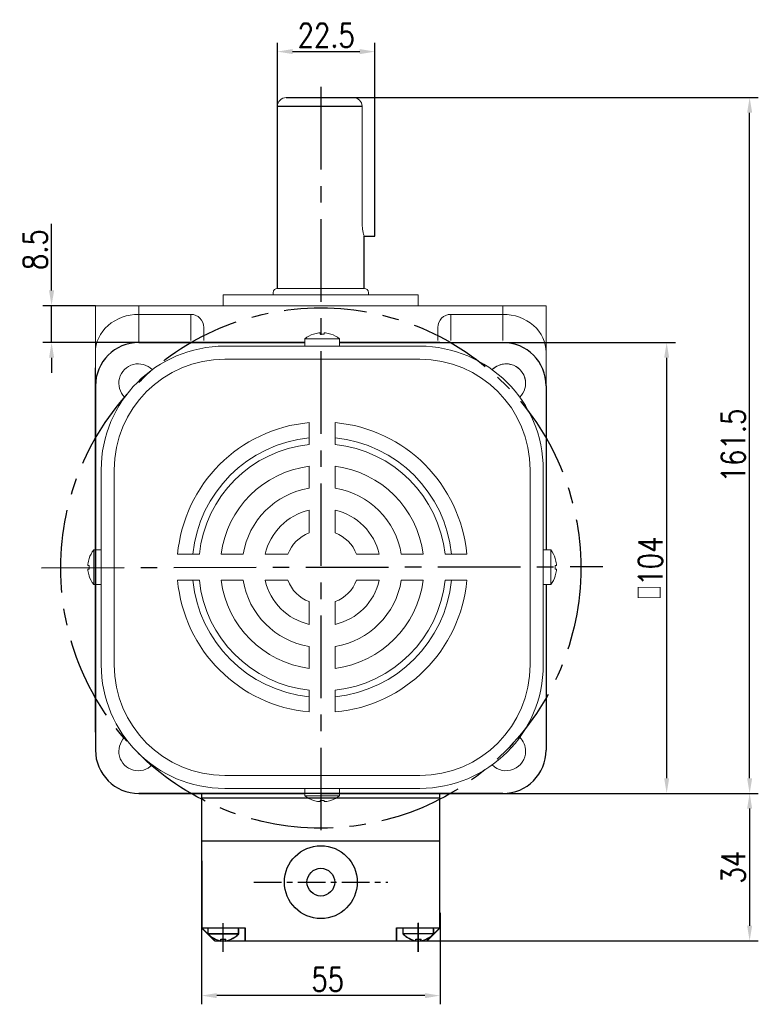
# Model space of a CAD drawing. Header units: inches. Extents: x 331 to 12887, y -474 to 4488.
# Tile 85 of 122: x 9759 to 9929, y 1210 to 1437. Entities that reach past the tile are written whole.
import ezdxf

# ---------------------------------------------------------------- set-up
doc = ezdxf.new("R2010")
doc.units = ezdxf.units.IN
doc.header["$LTSCALE"] = 10
doc.header["$MEASUREMENT"] = 0
doc.linetypes.add('CENTER', pattern=[10.16, 6.35, -1.27, 1.27, -1.27])
for name, color, linetype in [('1轮廓实线层', 7, 'Continuous'), ('3中心线层', 1, 'CENTER'), ('7标注层', 4, 'Continuous')]:
    doc.layers.add(name, color=color, linetype=linetype)
doc.styles.add('TH_GBDIM', font='romans.shx', dxfattribs={"width": 0.8, "bigfont": 'gbcbig.shx'})
doc.dimstyles.new('TH_GBDIM', dxfattribs={"dimtxt": 3.5, "dimasz": 2.5, "dimexe": 2, "dimexo": 0, "dimgap": 1, "dimtad": 1, "dimdec": 4, "dimdsep": 46, "dimtxsty": 'TH_GBDIM', "dimcen": 0.09, "dimclrd": 4, "dimclre": 4, "dimclrt": 3, "dimadec": 0, "dimazin": 0, "dimtfac": 1, "dimtdec": 4, "dimtmove": 0, "dimatfit": 3, "dimfxl": 1, "dimtzin": 0, "dimarcsym": 0})

# ---------------------------------------------------------------- blocks, each defined once
blk = doc.blocks.new('*D777')
at = {"layer": '7标注层', "color": 4, "lineweight": -2, "transparency": 16777216}
for p, q in [((9765.87, 1374.33), (9765.87, 1389.67)), ((9775.99, 1370.83), (9763.87, 1370.83)), ((9765.87, 1362.33), (9765.87, 1370.83)), ((9785.99, 1362.33), (9763.87, 1362.33)), ((9765.87, 1358.83), (9765.87, 1355.33))]:
    blk.add_line(p, q, dxfattribs=at)
at = {"layer": '7标注层', "color": 4, "transparency": 16777216}
for points in [[(9765.29, 1374.33), (9766.46, 1374.33), (9765.87, 1370.83)], [(9765.29, 1358.83), (9766.46, 1358.83), (9765.87, 1362.33)]]:
    blk.add_solid(points, dxfattribs=at)
at = {"layer": 'Defpoints', "color": 0, "transparency": 16777216}
for p in [(9775.99, 1370.83), (9765.87, 1362.33), (9785.99, 1362.33)]:
    blk.add_point(p, dxfattribs=at)
at = {"layer": '7标注层', "color": 3, "transparency": 16777216, "insert": (9762.12, 1383.75), "char_height": 5.5, "attachment_point": 5, "rotation": 90, "style": 'TH_GBDIM'}
blk.add_mtext('{8.5}{}{}', dxfattribs=at)
blk = doc.blocks.new('*D657')
at = {"layer": '7标注层', "color": 4, "lineweight": -2, "transparency": 16777216}
for p, q in [((9865.04, 1362.33), (9909.8, 1362.33)), ((9907.8, 1261.83), (9907.8, 1358.83)), ((9865.04, 1258.33), (9909.8, 1258.33))]:
    blk.add_line(p, q, dxfattribs=at)
at = {"layer": '7标注层', "color": 4, "transparency": 16777216}
for points in [[(9907.22, 1358.83), (9908.38, 1358.83), (9907.8, 1362.33)], [(9907.22, 1261.83), (9908.38, 1261.83), (9907.8, 1258.33)]]:
    blk.add_solid(points, dxfattribs=at)
at = {"layer": 'Defpoints', "color": 0, "transparency": 16777216}
for p in [(9865.04, 1362.33), (9907.8, 1362.33), (9865.04, 1258.33)]:
    blk.add_point(p, dxfattribs=at)
at = {"layer": '7标注层', "color": 3, "transparency": 16777216, "insert": (9904.05, 1310.33), "char_height": 5.5, "attachment_point": 5, "rotation": 90, "style": 'TH_GBDIM'}
blk.add_mtext('{□}104', dxfattribs=at)
blk = doc.blocks.new('*D675')
at = {"layer": '7标注层', "color": 4, "lineweight": -2, "transparency": 16777216}
for p, q in [((9835.53, 1418.83), (9928.95, 1418.83)), ((9926.95, 1261.83), (9926.95, 1415.33)), ((9869.99, 1258.33), (9928.95, 1258.33))]:
    blk.add_line(p, q, dxfattribs=at)
at = {"layer": '7标注层', "color": 4, "transparency": 16777216}
for points in [[(9926.36, 1415.33), (9927.53, 1415.33), (9926.95, 1418.83)], [(9926.36, 1261.83), (9927.53, 1261.83), (9926.95, 1258.33)]]:
    blk.add_solid(points, dxfattribs=at)
at = {"layer": 'Defpoints', "color": 0, "transparency": 16777216}
for p in [(9835.53, 1418.83), (9926.95, 1418.83), (9869.99, 1258.33)]:
    blk.add_point(p, dxfattribs=at)
at = {"layer": '7标注层', "color": 3, "transparency": 16777216, "insert": (9923.2, 1338.58), "char_height": 5.5, "attachment_point": 5, "rotation": 90, "style": 'TH_GBDIM'}
blk.add_mtext('161.5', dxfattribs=at)
blk = doc.blocks.new('*D677')
at = {"layer": '7标注层', "color": 4, "lineweight": -2, "transparency": 16777216}
for p, q in [((9817.99, 1416.83), (9817.99, 1431.43)), ((9840.49, 1418.83), (9840.49, 1431.43)), ((9821.49, 1429.43), (9836.99, 1429.43))]:
    blk.add_line(p, q, dxfattribs=at)
at = {"layer": '7标注层', "color": 4, "transparency": 16777216}
for points in [[(9821.49, 1430.02), (9821.49, 1428.85), (9817.99, 1429.43)], [(9836.99, 1430.02), (9836.99, 1428.85), (9840.49, 1429.43)]]:
    blk.add_solid(points, dxfattribs=at)
at = {"layer": 'Defpoints', "color": 0, "transparency": 16777216}
for p in [(9840.49, 1429.43), (9840.49, 1418.83), (9817.99, 1416.83)]:
    blk.add_point(p, dxfattribs=at)
at = {"layer": '7标注层', "color": 3, "transparency": 16777216, "insert": (9829.24, 1433.18), "char_height": 5.5, "attachment_point": 5, "style": 'TH_GBDIM'}
blk.add_mtext('22.5', dxfattribs=at)
blk = doc.blocks.new('*D813')
at = {"layer": '7标注层', "color": 4, "lineweight": -2, "transparency": 16777216}
for p, q in [((9855.89, 1258.33), (9928.95, 1258.33)), ((9926.95, 1254.83), (9926.95, 1227.82)), ((9846.05, 1224.32), (9928.95, 1224.32))]:
    blk.add_line(p, q, dxfattribs=at)
at = {"layer": '7标注层', "color": 4, "transparency": 16777216}
for points in [[(9926.36, 1254.83), (9927.53, 1254.83), (9926.95, 1258.33)], [(9926.36, 1227.82), (9927.53, 1227.82), (9926.95, 1224.32)]]:
    blk.add_solid(points, dxfattribs=at)
at = {"layer": 'Defpoints', "color": 0, "transparency": 16777216}
for p in [(9855.89, 1258.33), (9846.05, 1224.32), (9926.95, 1224.32)]:
    blk.add_point(p, dxfattribs=at)
at = {"layer": '7标注层', "color": 3, "transparency": 16777216, "insert": (9923.2, 1241.32), "char_height": 5.5, "attachment_point": 5, "rotation": 90, "style": 'TH_GBDIM'}
blk.add_mtext('34', dxfattribs=at)
blk = doc.blocks.new('*D814')
at = {"layer": '7标注层', "color": 4, "lineweight": -2, "transparency": 16777216}
for p, q in [((9800.5, 1230.82), (9800.5, 1209.7)), ((9855.5, 1230.8), (9855.5, 1209.69)), ((9852, 1211.69), (9804, 1211.7))]:
    blk.add_line(p, q, dxfattribs=at)
at = {"layer": '7标注层', "color": 4, "transparency": 16777216}
for points in [[(9804, 1212.28), (9804, 1211.11), (9800.5, 1211.7)], [(9852, 1212.27), (9852, 1211.1), (9855.5, 1211.69)]]:
    blk.add_solid(points, dxfattribs=at)
at = {"layer": 'Defpoints', "color": 0, "transparency": 16777216}
for p in [(9800.5, 1230.82), (9855.5, 1230.8), (9800.5, 1211.7)]:
    blk.add_point(p, dxfattribs=at)
at = {"layer": '7标注层', "color": 3, "transparency": 16777216, "insert": (9829.6, 1215.44), "char_height": 5.5, "attachment_point": 5, "rotation": 359.9908, "style": 'TH_GBDIM'}
blk.add_mtext('55', dxfattribs=at)

msp = doc.modelspace()

# ---------------------------------------------------------------- linework, layer by layer
at = {"linetype": 'Continuous', "lineweight": 15}
for p, q in [((9819.99411, 1418.8252), (9840.49411, 1418.8252)), ((9819.99411, 1418.8252), (9835.99411, 1418.8252)), ((9837.53438, 1389.82609), (9837.5335, 1416.8252)), ((9837.99411, 1374.82609), (9817.99411, 1374.82609)), ((9805.49411, 1373.32609), (9850.49411, 1373.32609)), ((9775.99411, 1370.82609), (9785.99411, 1370.82609)), ((9775.99411, 1352.32609), (9775.99411, 1370.82609)), ((9785.99411, 1370.82609), (9785.99411, 1368.82609)), ((9785.99411, 1370.82609), (9869.99411, 1370.82609)), ((9869.99411, 1368.82609), (9869.99411, 1370.82609)), ((9869.99411, 1370.82609), (9879.99411, 1370.82609)), ((9879.99411, 1370.82609), (9879.99411, 1352.32609)), ((9797.99411, 1368.82609), (9785.99411, 1368.82609)), ((9785.99411, 1368.82609), (9785.99411, 1362.32609)), ((9797.99411, 1362.80881), (9797.99411, 1368.82609)), ((9857.99411, 1368.82609), (9869.99411, 1368.82609)), ((9857.99411, 1368.82609), (9857.99411, 1362.80881)), ((9869.99411, 1362.80881), (9869.99411, 1368.82609)), ((9800.99411, 1365.79981), (9800.99411, 1362.80881)), ((9854.99411, 1362.80881), (9854.99411, 1365.79981))]:
    msp.add_line(p, q, dxfattribs=at)
at = {"color": 7, "linetype": 'Continuous', "lineweight": 15}
for p, q in [((9828.31601, 1363.2116), (9824.31601, 1363.2116)), ((9827.87601, 1364.25468), (9827.87601, 1364.53086)), ((9832.31601, 1363.2116), (9828.31601, 1363.2116)), ((9828.75601, 1364.53086), (9828.75601, 1364.25468)), ((9805.81601, 1361.48812), (9850.81601, 1361.48812)), ((9850.81601, 1358.48812), (9805.81601, 1358.48812)), ((9825.31601, 1338.82979), (9825.31601, 1343.85353)), ((9831.31601, 1338.82979), (9831.31601, 1343.85353)), ((9825.31601, 1328.74326), (9825.31601, 1333.79585)), ((9831.31601, 1328.74326), (9831.31601, 1333.79585)), ((9777.31601, 1287.98813), (9777.31601, 1332.98812)), ((9780.31601, 1332.98812), (9780.31601, 1287.98813)), ((9876.31601, 1332.98812), (9876.31601, 1287.98813)), ((9879.31601, 1287.98813), (9879.31601, 1332.98812)), ((9825.31601, 1318.41595), (9825.31601, 1323.65057)), ((9831.31601, 1318.41595), (9831.31601, 1323.65057)), ((9775.59254, 1314.48812), (9775.59254, 1306.79123)), ((9799.97435, 1313.48812), (9794.95061, 1313.48812)), ((9810.06088, 1313.48812), (9805.00829, 1313.48812)), ((9820.38819, 1313.48812), (9815.15357, 1313.48812)), ((9841.47846, 1313.48812), (9836.24384, 1313.48812)), ((9851.62374, 1313.48812), (9846.57115, 1313.48812)), ((9861.68142, 1313.48812), (9856.65768, 1313.48812)), ((9881.03949, 1314.48812), (9881.03949, 1306.79123)), ((9774.54946, 1310.92812), (9774.27328, 1310.92812)), ((9882.08257, 1310.92812), (9882.35874, 1310.92812)), ((9774.27328, 1310.04812), (9774.54946, 1310.04812)), ((9882.35874, 1310.04812), (9882.08257, 1310.04812)), ((9775.59254, 1306.79123), (9775.59254, 1306.48813)), ((9799.97435, 1307.48812), (9794.95061, 1307.48812)), ((9810.06088, 1307.48812), (9805.00829, 1307.48812)), ((9820.38819, 1307.48812), (9815.15357, 1307.48812)), ((9841.47846, 1307.48812), (9836.24384, 1307.48812)), ((9851.62374, 1307.48812), (9846.57115, 1307.48812)), ((9861.68142, 1307.48812), (9856.65768, 1307.48812)), ((9881.03949, 1306.79123), (9881.03949, 1306.48813)), ((9825.31601, 1297.32568), (9825.31601, 1302.5603)), ((9831.31601, 1297.32568), (9831.31601, 1302.5603)), ((9825.31601, 1287.1804), (9825.31601, 1292.23299)), ((9831.31601, 1287.1804), (9831.31601, 1292.23299)), ((9825.31601, 1277.12272), (9825.31601, 1282.14646)), ((9831.31601, 1277.12272), (9831.31601, 1282.14646)), ((9805.81601, 1262.48813), (9850.81601, 1262.48813)), ((9805.81601, 1262.48812), (9850.81601, 1262.48812)), ((9850.81601, 1259.48813), (9805.81601, 1259.48813)), ((9850.81601, 1259.48813), (9805.81601, 1259.48813)), ((9850.81601, 1259.48812), (9805.81601, 1259.48812)), ((9824.31601, 1257.76465), (9832.31601, 1257.76465)), ((9824.31601, 1257.76465), (9828.31601, 1257.76465)), ((9827.87601, 1256.4454), (9827.87601, 1256.72157)), ((9827.87601, 1256.44539), (9827.87601, 1256.72157)), ((9828.31601, 1257.76465), (9832.31601, 1257.76465)), ((9828.75601, 1256.72157), (9828.75601, 1256.4454)), ((9828.75601, 1256.72157), (9828.75601, 1256.44539))]:
    msp.add_line(p, q, dxfattribs=at)
for p, q in [((9785.99411, 1362.32609), (9824.31601, 1362.32609)), ((9832.31601, 1362.32609), (9869.99411, 1362.32609)), ((9775.99411, 1352.32609), (9775.99411, 1344.35026)), ((9879.99411, 1352.32609), (9879.99411, 1314.48812)), ((9775.99411, 1344.35026), (9775.99411, 1314.48812)), ((9775.99411, 1306.48813), (9775.99411, 1268.32609)), ((9879.99411, 1306.48813), (9879.99411, 1268.32609)), ((9785.99411, 1258.32609), (9824.31601, 1258.32609)), ((9827.99411, 1258.32609), (9869.99411, 1258.32609)), ((9855.49411, 1227.70922), (9855.49411, 1258.32609)), ((9855.49614, 1227.31665), (9855.49411, 1258.3184)), ((9800.49411, 1257.29329), (9855.49411, 1257.32522)), ((9801.99411, 1225.89074), (9801.99411, 1227.32609)), ((9802.0141, 1225.86854), (9802.01326, 1227.30389)), ((9808.9941, 1227.02333), (9808.9941, 1225.89074)), ((9808.99411, 1225.89074), (9808.99411, 1227.32609)), ((9809.0141, 1225.87261), (9809.01326, 1227.30795)), ((9809.01344, 1227.0052), (9809.01409, 1225.8726)), ((9846.99411, 1225.89074), (9846.99411, 1227.32609)), ((9847.01409, 1225.89351), (9847.01326, 1227.32885)), ((9853.9941, 1227.02333), (9853.9941, 1225.89074)), ((9853.99411, 1225.89074), (9853.99411, 1227.32609)), ((9854.01409, 1225.89757), (9854.01326, 1227.33292)), ((9854.01343, 1227.03016), (9854.01409, 1225.89757)), ((9801.99411, 1225.98515), (9808.99411, 1225.98515)), ((9802.01404, 1225.96295), (9809.01404, 1225.96701)), ((9804.89411, 1224.72609), (9806.09411, 1224.72609)), ((9804.89411, 1224.29789), (9804.89411, 1224.72609)), ((9804.91477, 1224.70557), (9806.11477, 1224.70627)), ((9804.91502, 1224.27738), (9804.91477, 1224.70557)), ((9806.09411, 1224.29789), (9806.09411, 1224.72609)), ((9806.11502, 1224.27807), (9806.11477, 1224.70627)), ((9846.99411, 1225.98515), (9853.99411, 1225.98515)), ((9847.01404, 1225.98791), (9854.01403, 1225.99197)), ((9849.89411, 1224.72609), (9851.09411, 1224.72609)), ((9849.89411, 1224.29789), (9849.89411, 1224.72609)), ((9849.91477, 1224.73054), (9851.11477, 1224.73123)), ((9849.91502, 1224.30234), (9849.91477, 1224.73054)), ((9851.09411, 1224.29789), (9851.09411, 1224.72609)), ((9851.11501, 1224.30304), (9851.11477, 1224.73123))]:
    msp.add_line(p, q)
at = {"color": 7, "linetype": 'Continuous', "lineweight": 15, "flags": 128}
for points in [[(9826.30853, 1364.25468), (9826.30519, 1364.26045), (9826.30281, 1364.26458), (9826.30138, 1364.26705), (9826.30091, 1364.26788)], [(9830.33112, 1364.26788), (9830.33064, 1364.26705), (9830.32921, 1364.26458), (9830.32683, 1364.26045), (9830.3235, 1364.25468)], [(9774.53626, 1308.47302), (9774.53709, 1308.47349), (9774.53956, 1308.47493), (9774.54369, 1308.47731), (9774.54946, 1308.48064)], [(9882.09577, 1308.47302), (9882.09494, 1308.47349), (9882.09247, 1308.47493), (9882.08834, 1308.47731), (9882.08257, 1308.48064)], [(9826.30091, 1256.70837), (9826.30138, 1256.7092), (9826.30281, 1256.71167), (9826.30519, 1256.7158), (9826.30853, 1256.72157)], [(9826.30091, 1256.70837), (9826.30138, 1256.7092), (9826.30281, 1256.71167), (9826.30519, 1256.7158), (9826.30853, 1256.72157)], [(9830.3235, 1256.72157), (9830.32683, 1256.7158), (9830.32921, 1256.71167), (9830.33064, 1256.7092), (9830.33112, 1256.70837)], [(9830.3235, 1256.72157), (9830.32683, 1256.7158), (9830.32921, 1256.71167), (9830.33064, 1256.7092), (9830.33112, 1256.70837)]]:
    msp.add_lwpolyline(points, dxfattribs=at)
at = {"linetype": 'Continuous', "lineweight": 15}
for centre, radius, start, end in [((9819.99411, 1416.8252), 2, 90, 180), ((9835.5335, 1416.8252), 2, 0, 90), ((9817.99411, 1373.82609), 1, 90, 180), ((9837.99411, 1373.82609), 1, 0, 90)]:
    msp.add_arc(centre, radius, start, end, dxfattribs=at)
at = {"color": 7, "linetype": 'Continuous', "lineweight": 15}
for centre, radius, start, end in [((9828.31601, 1358.08812), 6.5, 108.0602081, 127.9798724), ((9828.31601, 1358.08812), 6.48509, 96.5521722, 108.0323524), ((9828.31601, 1356.92762), 7.34026, 86.5634365, 93.4365635), ((9828.31601, 1358.08812), 6.48509, 71.9676476, 83.4478278), ((9828.31601, 1358.08812), 6.5, 52.0201276, 71.9397919), ((9805.81601, 1332.98812), 28.5, 90, 180), ((9850.81601, 1332.98812), 28.5, 0, 90), ((9805.81601, 1332.98812), 25.5, 90, 180), ((9850.81601, 1332.98812), 25.5, 0, 90), ((9785.88961, 1352.91453), 4.5, 44.5203005, 225.4796995), ((9870.74242, 1352.91453), 4.5, 0, 135.4796995), ((9870.74242, 1352.91453), 4.5, 314.5203005, 135.4796995), ((9828.31601, 1310.48812), 33.5, 95.1378482, 174.8621518), ((9828.31601, 1310.48812), 33.5, 5.1378482, 84.8621518), ((9828.31601, 1310.48812), 30, 95.7391705, 174.2608295), ((9828.31601, 1310.48812), 30, 5.7391705, 84.2608295), ((9828.31601, 1310.48812), 28.5, 96.0423284, 173.9576716), ((9828.31601, 1310.48812), 28.5, 6.0423284, 83.9576716), ((9828.31601, 1310.48812), 23.5, 97.3343689, 172.6656311), ((9828.31601, 1310.48812), 23.5, 7.3343689, 82.6656311), ((9828.31601, 1310.48812), 18.5, 99.3324182, 170.6675818), ((9828.31601, 1310.48812), 18.5, 9.3324182, 80.6675818), ((9828.31601, 1310.48812), 13.5, 102.8395884, 167.1604116), ((9828.31601, 1310.48812), 13.5, 12.8395884, 77.1604116), ((9828.31601, 1310.48812), 8.47646, 110.7273411, 159.2726589), ((9828.31601, 1310.48812), 8.47646, 20.7273411, 69.2726589), ((9780.71601, 1310.48812), 6.5, 142.0201276, 161.9397919), ((9875.91601, 1310.48812), 6.5, 18.0602081, 37.9798724), ((9780.71601, 1310.48812), 6.48509, 161.9676476, 173.4478278), ((9781.87652, 1310.48812), 7.34027, 176.5634398, 183.4365602), ((9875.91601, 1310.48812), 6.48509, 6.5521722, 18.0323524), ((9874.7555, 1310.48812), 7.34027, 356.5634398, 3.4365602), ((9780.71601, 1310.48812), 6.48509, 186.5521722, 198.0323524), ((9780.71601, 1310.48812), 6.5, 198.0602081, 217.9798724), ((9875.91601, 1310.48812), 6.5, 322.0201276, 341.9397919), ((9875.91601, 1310.48812), 6.48509, 341.9676476, 353.4478278), ((9828.31601, 1310.48812), 33.5, 185.1378482, 264.8621518), ((9828.31601, 1310.48812), 30, 185.7391705, 264.2608295), ((9828.31601, 1310.48812), 28.5, 186.0423284, 263.9576716), ((9828.31601, 1310.48812), 23.5, 187.3343689, 262.6656311), ((9828.31601, 1310.48812), 18.5, 189.3324182, 260.6675818), ((9828.31601, 1310.48812), 13.5, 192.8395884, 257.1604116), ((9828.31601, 1310.48812), 8.47646, 200.7273411, 249.2726589), ((9828.31601, 1310.48812), 33.5, 275.1378482, 354.8621518), ((9828.31601, 1310.48812), 28.5, 276.0423284, 353.9576716), ((9828.31601, 1310.48812), 13.5, 282.8395884, 347.1604116), ((9828.31601, 1310.48812), 8.47646, 290.7273411, 339.2726589), ((9828.31601, 1310.48812), 23.5, 277.3343689, 352.6656311), ((9828.31601, 1310.48812), 18.5, 279.3324182, 350.6675818), ((9828.31601, 1310.48812), 30, 275.7391705, 354.2608295), ((9805.81601, 1287.98812), 28.5, 180, 270), ((9805.81601, 1287.98812), 25.5, 180, 270), ((9850.81601, 1287.98812), 25.5, 270, 0), ((9850.81601, 1287.98812), 28.5, 270, 0), ((9785.88961, 1268.06172), 4.5, 134.5203005, 315.4796995), ((9870.74242, 1268.06172), 4.5, 0, 45.4796995), ((9870.74242, 1268.06172), 4.5, 224.5203005, 0), ((9828.31601, 1262.88812), 6.5, 232.0201276, 251.9397919), ((9828.31601, 1262.88812), 6.5, 232.0201276, 251.9397919), ((9828.31601, 1262.88812), 6.48509, 251.9676476, 263.4478278), ((9828.31601, 1262.88812), 6.48509, 251.9676476, 263.4478278), ((9828.31601, 1264.05116), 7.34279, 266.564621, 273.435379), ((9828.31601, 1264.04864), 7.34027, 266.5634398, 273.4365602), ((9828.31601, 1262.88812), 6.48509, 276.5521722, 288.0323524), ((9828.31601, 1262.88812), 6.48509, 276.5521722, 288.0323524), ((9828.31601, 1262.88812), 6.5, 288.0602081, 307.9798724), ((9828.31601, 1262.88812), 6.5, 288.0602081, 307.9798724)]:
    msp.add_arc(centre, radius, start, end, dxfattribs=at)
for centre, radius, start, end in [((9785.99411, 1352.32609), 10, 90, 180), ((9869.99411, 1352.32609), 10, 0, 90), ((9785.99411, 1268.32609), 10, 180, 270), ((9869.99411, 1268.32609), 10, 270, 0), ((9806.454, 1230.57423), 6.46728, 226.4008538, 256.042757), ((9806.47127, 1230.55462), 6.46728, 226.4341172, 256.0760204), ((9804.53421, 1230.57423), 6.46728, 283.957243, 313.5991462), ((9804.55149, 1230.55351), 6.46728, 283.9905063, 313.6324095), ((9851.454, 1230.57423), 6.46728, 226.4008538, 256.042757), ((9851.47126, 1230.57958), 6.46728, 226.4341172, 256.0760204), ((9849.53421, 1230.57423), 6.46728, 283.957243, 313.5991462), ((9849.55148, 1230.57847), 6.46728, 283.9905063, 313.6324095)]:
    msp.add_arc(centre, radius, start, end)
at = {"linetype": 'Continuous', "lineweight": 15}
for centre, major_axis, ratio, start_param, end_param in [((9785.99411, 1360.06502), (10, 0), 0.876106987, 1.570796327, 3.141592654), ((9797.99411, 1365.79981), (0, -3.02628), 0.991316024, 1.570796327, 3.141592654), ((9857.99411, 1365.79981), (0, 3.02628), 0.991316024, 0, 1.570796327), ((9869.99411, 1360.06502), (10, 0), 0.876106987, 0, 1.570796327)]:
    msp.add_ellipse(centre, major_axis=major_axis, ratio=ratio, start_param=start_param, end_param=end_param, dxfattribs=at)
for points in [[(9805.49411, 1373.32609), (9805.49411, 1370.82609)], [(9816.99411, 1373.82609), (9816.99411, 1373.32609)], [(9838.99411, 1373.32609), (9838.99411, 1373.82609)], [(9850.49411, 1370.82609), (9850.49411, 1373.32609)]]:
    msp.add_open_spline(points, degree=1, dxfattribs=at)
at = {"color": 7, "linetype": 'Continuous', "lineweight": 15}
for points in [[(9824.31601, 1363.2116), (9824.31601, 1361.48812)], [(9832.31601, 1361.48812), (9832.31601, 1363.2116)], [(9777.31601, 1314.48812), (9775.59254, 1314.48812)], [(9879.31601, 1314.48812), (9881.03949, 1314.48812)], [(9775.59254, 1306.48813), (9777.31601, 1306.48813)], [(9881.03949, 1306.48813), (9879.31601, 1306.48813)], [(9824.31601, 1259.48813), (9824.31601, 1257.76465)], [(9824.31601, 1259.48812), (9824.31601, 1257.76465)], [(9832.31601, 1257.76465), (9832.31601, 1259.48813)], [(9832.31601, 1257.76465), (9832.31601, 1259.48812)]]:
    msp.add_open_spline(points, degree=1, dxfattribs=at)
for points, knots in [([(9827.87601, 1364.53086), (9827.87276, 1364.53432), (9827.86625, 1364.54126), (9827.81513, 1364.54567), (9827.73996, 1364.54481), (9827.65558, 1364.53936), (9827.59928, 1364.53334), (9827.57601, 1364.53086)], [0, 0, 0, 0, 0.213607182, 0.427280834, 0.639449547, 0.850955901, 1, 1, 1, 1]), ([(9829.05601, 1364.53086), (9829.02255, 1364.53432), (9828.95562, 1364.54126), (9828.866, 1364.54567), (9828.79835, 1364.54481), (9828.76149, 1364.53936), (9828.75761, 1364.53334), (9828.75601, 1364.53086)], [0, 0, 0, 0, 0.213610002, 0.427290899, 0.639496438, 0.850974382, 1, 1, 1, 1]), ([(9774.27328, 1310.92812), (9774.26981, 1310.93138), (9774.26288, 1310.93789), (9774.25846, 1310.989), (9774.25933, 1311.06418), (9774.26477, 1311.14856), (9774.27079, 1311.20485), (9774.27328, 1311.22812)], [0, 0, 0, 0, 0.2136071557, 0.4272806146, 0.6394502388, 0.8509563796, 1, 1, 1, 1]), ([(9882.35874, 1310.92812), (9882.36221, 1310.93138), (9882.36915, 1310.93789), (9882.37356, 1310.989), (9882.3727, 1311.06418), (9882.36725, 1311.14856), (9882.36123, 1311.20485), (9882.35874, 1311.22812)], [0, 0, 0, 0, 0.2136071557, 0.4272806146, 0.6394502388, 0.8509563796, 1, 1, 1, 1]), ([(9774.27328, 1309.74812), (9774.26981, 1309.78159), (9774.26288, 1309.84852), (9774.25846, 1309.93814), (9774.25933, 1310.00579), (9774.26477, 1310.04265), (9774.27079, 1310.04652), (9774.27328, 1310.04812)], [0, 0, 0, 0, 0.213610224, 0.427291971, 0.639496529, 0.850974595, 1, 1, 1, 1]), ([(9882.35874, 1309.74812), (9882.36221, 1309.78159), (9882.36915, 1309.84852), (9882.37356, 1309.93814), (9882.3727, 1310.00579), (9882.36725, 1310.04265), (9882.36123, 1310.04652), (9882.35874, 1310.04812)], [0, 0, 0, 0, 0.213610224, 0.427291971, 0.639496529, 0.850974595, 1, 1, 1, 1]), ([(9827.57601, 1256.4454), (9827.60947, 1256.44193), (9827.67641, 1256.43498), (9827.76603, 1256.43059), (9827.83368, 1256.43143), (9827.87054, 1256.43688), (9827.87441, 1256.44291), (9827.87601, 1256.4454)], [0, 0, 0, 0, 0.213610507, 0.427290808, 0.639496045, 0.850973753, 1, 1, 1, 1]), ([(9827.57601, 1256.44539), (9827.60947, 1256.44193), (9827.67641, 1256.43499), (9827.76603, 1256.43057), (9827.83368, 1256.43144), (9827.87054, 1256.43689), (9827.87441, 1256.44291), (9827.87601, 1256.44539)], [0, 0, 0, 0, 0.213610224, 0.427291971, 0.639496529, 0.850974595, 1, 1, 1, 1]), ([(9828.75601, 1256.4454), (9828.75927, 1256.44193), (9828.76578, 1256.43498), (9828.81689, 1256.43059), (9828.89207, 1256.43143), (9828.97645, 1256.43688), (9829.03274, 1256.44291), (9829.05601, 1256.4454)], [0, 0, 0, 0, 0.213607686, 0.427280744, 0.639449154, 0.850955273, 1, 1, 1, 1]), ([(9828.75601, 1256.44539), (9828.75927, 1256.44193), (9828.76578, 1256.43499), (9828.81689, 1256.43057), (9828.89207, 1256.43144), (9828.97645, 1256.43689), (9829.03274, 1256.44291), (9829.05601, 1256.44539)], [0, 0, 0, 0, 0.2136071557, 0.4272806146, 0.6394502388, 0.8509563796, 1, 1, 1, 1])]:
    msp.add_open_spline(points, degree=3, knots=knots, dxfattribs=at)
at = {"layer": '1轮廓实线层'}
for p, q in [((9819.99026, 1418.8252), (9835.99795, 1418.8252)), ((9840.49499, 1386.86018), (9840.49411, 1418.82609)), ((9817.99411, 1374.82609), (9817.99411, 1416.8252)), ((9817.99411, 1416.8252), (9837.5335, 1416.8252)), ((9837.99411, 1374.82609), (9837.98487, 1386.86018)), ((9837.99499, 1386.86018), (9840.49499, 1386.86018)), ((9785.99411, 1362.32609), (9824.31601, 1362.32609)), ((9800.49411, 1362.32609), (9785.99411, 1362.32609)), ((9824.31601, 1362.32609), (9800.49411, 1362.32609)), ((9832.31601, 1362.32609), (9869.99411, 1362.32609)), ((9855.49411, 1362.32609), (9832.31601, 1362.32609)), ((9775.99411, 1314.48812), (9775.99411, 1356.48813)), ((9775.99411, 1352.32609), (9775.99411, 1337.82609)), ((9879.99411, 1352.32609), (9879.99411, 1314.48812)), ((9879.99411, 1352.32609), (9879.99411, 1337.82609)), ((9775.99411, 1337.82609), (9775.99411, 1306.48813)), ((9879.99411, 1337.82609), (9879.99411, 1314.48812)), ((9775.98641, 1283.86073), (9776.0018, 1336.86073)), ((9775.99411, 1336.86073), (9775.99411, 1283.86073)), ((9775.99411, 1272.48812), (9775.99411, 1306.48813)), ((9775.99411, 1306.48813), (9775.99411, 1282.82609)), ((9879.99411, 1306.48813), (9879.99411, 1268.32609)), ((9879.99411, 1306.48813), (9879.99411, 1282.82609)), ((9775.99411, 1282.82609), (9775.99411, 1268.32609)), ((9879.99411, 1282.82609), (9879.99411, 1268.32609)), ((9824.31601, 1258.32609), (9785.99411, 1258.32609)), ((9785.99411, 1258.32609), (9800.49411, 1258.32609)), ((9800.49411, 1258.32609), (9824.31601, 1258.32609)), ((9800.49411, 1258.32609), (9800.49411, 1227.70922)), ((9800.49411, 1258.32609), (9800.51718, 1227.30302)), ((9855.49411, 1258.32609), (9800.49411, 1258.32609)), ((9869.99411, 1258.32609), (9832.31601, 1258.32609)), ((9832.31601, 1258.32609), (9855.49411, 1258.32609)), ((9855.49411, 1258.32609), (9869.99411, 1258.32609)), ((9855.49411, 1247.32609), (9800.49411, 1247.29416)), ((9800.49411, 1227.32609), (9803.49411, 1224.32609)), ((9800.49411, 1227.32609), (9810.49411, 1227.32609)), ((9800.51327, 1227.30302), (9810.51326, 1227.30882)), ((9800.51327, 1227.30302), (9803.51501, 1224.30476)), ((9810.49411, 1227.32609), (9810.49411, 1224.32609)), ((9810.51326, 1227.30882), (9810.51501, 1224.30882)), ((9845.49411, 1227.32609), (9855.49411, 1227.32609)), ((9845.49411, 1224.32609), (9845.49411, 1227.32609)), ((9845.51326, 1227.32798), (9855.51326, 1227.33379)), ((9845.515, 1224.32798), (9845.51326, 1227.32798)), ((9855.49411, 1227.32609), (9852.49411, 1224.32609)), ((9855.51326, 1227.33379), (9852.515, 1224.33205)), ((9803.51501, 1224.30476), (9852.49411, 1224.32609)), ((9806.99411, 1224.32609), (9848.99411, 1224.32609))]:
    msp.add_line(p, q, dxfattribs=at)
at = {"layer": '1轮廓实线层', "color": 7}
msp.add_line((9855.49411, 1247.32609), (9855.49411, 1258.32609), dxfattribs=at)
at = {"layer": '1轮廓实线层'}
for radius in [8.4, 3.2]:
    msp.add_circle((9828.00456, 1237.86287), radius, dxfattribs=at)
for centre, start, end in [((9785.99411, 1352.32609), 90, 180), ((9785.99411, 1352.32609), 90, 180), ((9869.99411, 1352.32609), 0, 90), ((9869.99411, 1352.32609), 0, 90), ((9785.99411, 1268.32609), 180, 270), ((9785.99411, 1268.32609), 180, 270), ((9869.99411, 1268.32609), 270, 0), ((9869.99411, 1268.32609), 270, 0)]:
    msp.add_arc(centre, 10, start, end, dxfattribs=at)
at = {"layer": '1轮廓实线层', "linetype": 'Continuous', "lineweight": 15}
msp.add_open_spline([(9837.98487, 1386.86018), (9837.98784, 1386.85016), (9838.00093, 1386.80602), (9837.92669, 1387.05346), (9837.78796, 1387.58059), (9837.62884, 1388.3868), (9837.54347, 1389.187), (9837.53649, 1389.67776), (9837.53438, 1389.82609)], degree=3, knots=[0, 0, 0, 0, 0.06025069, 0.265307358, 0.472820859, 0.688326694, 0.905794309, 1, 1, 1, 1], dxfattribs=at)
at = {"layer": '3中心线层', "ltscale": 0.3}
for p, q in [((9827.99411, 1421.28236), (9827.99411, 1247.32609)), ((9763.58013, 1310.38647), (9893.063, 1310.65016))]:
    msp.add_line(p, q, dxfattribs=at)
at = {"layer": '3中心线层'}
for p, q in [((9827.99411, 1292.98639), (9827.99411, 1285.56686)), ((9805.49411, 1221.8162), (9805.49411, 1228.43708)), ((9850.49411, 1221.8162), (9850.49411, 1228.43708)), ((9850.51552, 1221.82099), (9850.51167, 1228.44187))]:
    msp.add_line(p, q, dxfattribs=at)
at = {"layer": '3中心线层', "ltscale": 0.1}
msp.add_line((9812.54288, 1237.86287), (9843.46627, 1237.86287), dxfattribs=at)
at = {"layer": '3中心线层', "ltscale": 0.3}
msp.add_circle((9827.99411, 1310.32609), 60, dxfattribs=at)

# ---------------------------------------------------------------- dimensions: what is measured, and where the dimension line sits
at = {"layer": '7标注层'}
dim = msp.add_linear_dim(base=(9840.49411, 1429.43206), p1=(9817.99411, 1416.8252), p2=(9840.49411, 1418.8252), dimstyle='TH_GBDIM', override={"dimtxt": 5.5, "dimasz": 3.5, "dimadec": 4}, dxfattribs=at)
dim.commit()
dim.dimension.update_dxf_attribs({"geometry": '*D677', "text_midpoint": (9829.24411, 1429.43206), "dimtype": 160})
dim = msp.add_linear_dim(base=(9926.94714, 1418.8252), p1=(9869.99411, 1258.32609), p2=(9835.5335, 1418.8252), angle=90, text='161.5', dimstyle='TH_GBDIM', override={"dimtxt": 5.5, "dimasz": 3.5, "dimadec": 4}, dxfattribs=at)
dim.commit()
dim.dimension.update_dxf_attribs({"geometry": '*D675', "text_midpoint": (9923.19714, 1338.57565)})
for base, p1, p2, text, override, picture, middle, dimtype in [((9765.87202, 1362.32609), (9775.99411, 1370.82609), (9785.99411, 1362.32609), '{<>}{}{}', {"dimtxt": 5.5, "dimasz": 3.5, "dimdec": 1, "dimadec": 1}, '*D777', (9765.87202, 1383.7499), 160), ((9907.80152, 1362.32609), (9865.04409, 1258.32609), (9865.04409, 1362.32609), '{□}<>', {"dimtxt": 5.5, "dimasz": 3.5, "dimadec": 4}, '*D657', (9907.80152, 1310.32609), 161)]:
    dim = msp.add_linear_dim(base=base, p1=p1, p2=p2, angle=90, text=text, dimstyle='TH_GBDIM', override=override, dxfattribs=at)
    dim.commit()
    dim.dimension.update_dxf_attribs({"geometry": picture, "text_midpoint": middle, "dimtype": dimtype})
dim = msp.add_linear_dim(base=(9926.94714, 1224.32328), p1=(9855.89063, 1258.32609), p2=(9846.0479, 1224.32328), angle=270, dimstyle='TH_GBDIM', override={"dimtxt": 5.5, "dimasz": 3.5, "dimdec": 1, "dimadec": 1}, dxfattribs=at)
dim.commit()
dim.dimension.update_dxf_attribs({"geometry": '*D813', "text_midpoint": (9923.19714, 1241.32468)})
dim = msp.add_linear_dim(base=(9800.49585, 1211.6964), p1=(9855.49891, 1230.80301), p2=(9800.49891, 1230.81588), angle=179.9908284, dimstyle='TH_GBDIM', override={"dimtxt": 5.5, "dimasz": 3.5, "dimdec": 1, "dimadec": 1}, dxfattribs=at)
dim.commit()
dim.dimension.update_dxf_attribs({"geometry": '*D814', "text_midpoint": (9829.59557, 1211.69174), "dimtype": 160})

doc.saveas('drawing.dxf')
